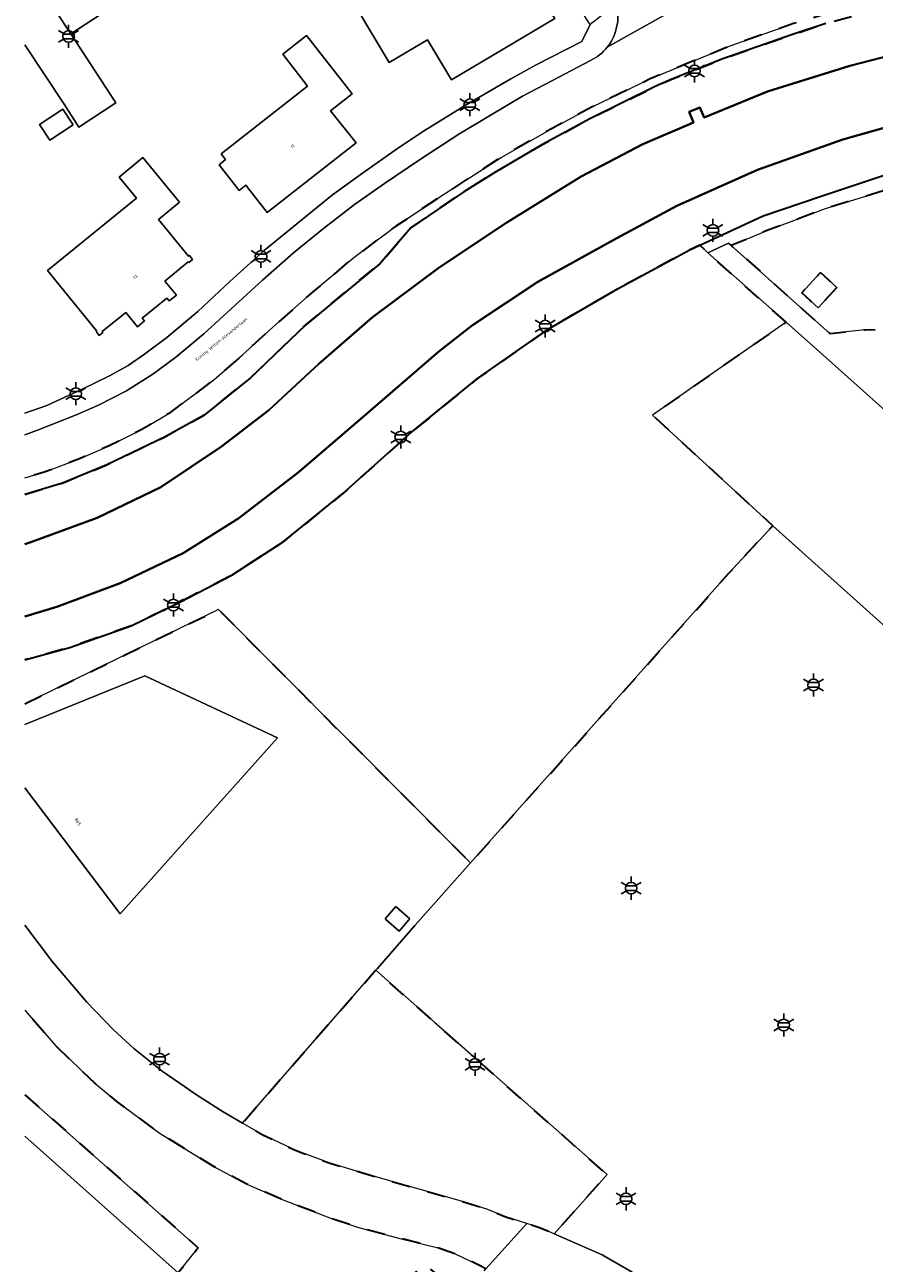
# Model space of a CAD drawing. Extents: x 105780 to 185197, y 477999 to 525027.
# Tile 5 of 256: x 105781 to 105874, y 478273 to 478409. Entities that reach past the tile are written whole.
import ezdxf
from ezdxf.enums import TextEntityAlignment as Align

# ---------------------------------------------------------------- set-up
doc = ezdxf.new("R2010")
doc.units = 0
doc.linetypes.add('XX-HIDDEN', pattern=[4, 2, -2])
for name, color, linetype, lineweight in [('B-GV-GR-MATERIAALGRENS-G', 252, 'XX-HIDDEN', 35), ('B-RO-IE-MEUBILAIR_WEGMEUBILAIR-S', 252, 'Continuous', 25), ('B-WE-GW-WATERGANG_SLOOT_INSTEEK-G', 252, 'Continuous', 30), ('B-WE-OG-TERREIN_ONBEGROEID-GV', 252, 'Continuous', 18), ('B-XX-KG-KADASTRAAL_BEBOUWING-G', 252, 'Continuous', 20), ('B1-WE-OG-BEBOUWING-T18', 7, 'Continuous', 18), ('B1-WE-OG-BEBOUWING_LAGE TRAFO-GV', 7, 'Continuous', 18), ('B1-WE-OG-TERREIN_ERF-GV', 252, 'Continuous', 18), ('B1-WE-OG-TOPOGRAFIE-T18', 10, 'Continuous', 18), ('B1-WE-VH-VERHARDING_ASFALT-GV', 252, 'Continuous', 18), ('B1-WE-VH-VERHARDING_BETONSTRAATSTEEN-GV', 252, 'Continuous', 18), ('B1-WE-VH-VERHARDING_HALFVERHARDING_SCHELP-GV', 252, 'Continuous', 18), ('B1-WE-VH-VERHARDING_STRAATBAKSTEEN-GV', 252, 'Continuous', 18)]:
    doc.layers.add(name, color=color, linetype=linetype, lineweight=lineweight)
doc.styles.add('NLCS-ISO', font='NLCS-ISO.ttf')
doc.styles.add('NLCS-ISO-M200-T18', font='NLCS-ISO.ttf', dxfattribs={"height": 0.36})

# ---------------------------------------------------------------- blocks, each defined once
blk = doc.blocks.new('B-SIE-WEG_LICHTMAST-SO')
at = {"ltscale": 0.1}
for p, q in [((-1.1, 0.63), (-2.19, 1.27)), ((0, 1.27), (0, 2.53)), ((1.1, 0.63), (2.19, 1.27)), ((-1.1, -0.63), (-2.19, -1.27)), ((0, -1.27), (0, -2.53)), ((1.1, -0.63), (2.19, -1.27))]:
    blk.add_line(p, q, dxfattribs=at)
at = {"flags": 128}
for points in [[(-1.16, 0.5), (1.16, 0.5)], [(-1.16, -0.5), (1.16, -0.5)]]:
    blk.add_lwpolyline(points, dxfattribs=at)
at = {"ltscale": 0.1}
blk.add_circle((0, 0), 1.27, dxfattribs=at)
at = {"style": 'NLCS-ISO'}
blk.add_attdef('TYPE', text='', height=1.8, dxfattribs=at).set_placement((0, 2.53), align=Align.BOTTOM_CENTER)

msp = doc.modelspace()

# ---------------------------------------------------------------- linework, layer by layer
at = {"layer": 'B-GV-GR-MATERIAALGRENS-G', "flags": 128}
for points in [[(105805.279, 478370.413), (105811.32, 478376.22), (105819.467, 478382.942), (105822.865, 478386.864), (105828.644, 478390.791), (105832.062, 478392.936), (105837.209, 478395.95), (105842.484, 478398.815), (105849.643, 478402.343), (105851.485, 478403.16), (105857.074, 478405.383), (105864.599, 478408.009), (105868.364, 478409.268), (105874.023, 478410.807), (105876.088, 478411.361), (105883.904, 478413.063), (105885.851, 478413.465), (105895.754, 478414.94), (105903.869, 478415.899), (105909.666, 478416.501), (105911.679, 478416.72), (105913.592, 478416.933), (105913.665, 478416.905), (105923.26, 478418.468), (105930.952, 478420.377), (105937.949, 478422.541), (105943.603, 478424.348), (105947.732, 478426.113), (105950.595, 478426.879), (105953.678, 478427.137), (105956.14, 478426.14), (105958.541, 478424.316), (105959.954, 478422.189), (105963.143, 478423.998), (105961.96, 478425.282), (105961.114, 478426.673), (105960.583, 478428.12), (105960.335, 478429.634), (105960.401, 478430.305), (105960.491, 478431.229), (105954.028, 478431.54), (105950.797, 478431.825), (105946.792, 478432.064)], [(105939.231, 478424.985), (105937.382, 478424.22), (105934.159, 478423.098), (105929.218, 478421.618), (105924.364, 478420.239), (105920.376, 478419.346), (105915.997, 478418.455), (105912.029, 478417.845), (105908.055, 478417.449), (105899.645, 478416.573), (105888.984, 478415.155), (105882.852, 478414.035), (105876.742, 478412.611), (105871.063, 478411.112), (105864.829, 478409.255), (105857.888, 478406.83), (105849.112, 478403.185), (105842.8, 478400.176), (105838.33, 478397.755), (105832.742, 478394.584), (105826.555, 478390.575), (105821.214, 478387.041), (105816.592, 478383.612), (105812.109, 478379.832), (105807.716, 478375.965), (105804.352, 478372.865), (105801.252, 478370.188), (105796.297, 478366.493), (105793.282, 478364.685), (105789.756, 478362.931), (105786.579, 478361.529), (105782.642, 478360.036), (105780.506, 478359.44)], [(105969.111, 478416.723), (105968.686, 478415.114), (105967.326, 478413.573), (105965.615, 478412.375), (105962.373, 478410.714), (105955.688, 478407.833), (105951.987, 478406.107), (105947.471, 478404.235), (105943.093, 478402.621), (105938.504, 478401.276), (105931.479, 478399.266), (105926.004, 478397.893), (105921.066, 478396.866), (105914.991, 478395.792), (105902.48, 478394.115), (105891.732, 478393.464), (105881.377, 478392.592), (105877.433, 478391.76), (105874.642, 478390.919), (105868.332, 478388.969), (105865.732, 478387.974), (105862.099, 478386.636), (105857.988, 478384.899), (105865.85, 478377.899), (105868.805, 478375.269), (105872.694, 478375.677), (105873.784, 478375.708)], [(105864.01, 478376.485), (105855.429, 478384.091), (105854.548, 478384.961), (105853.355, 478384.406), (105845.588, 478380.206), (105837.922, 478375.734), (105830.157, 478370.311), (105822.706, 478364.259), (105815.384, 478357.691), (105808.845, 478352.386), (105803.232, 478348.753), (105797.579, 478345.824), (105792.191, 478343.202), (105785.458, 478340.827), (105780.506, 478339.458)], [(105780.506, 478334.647), (105801.749, 478344.975), (105829.396, 478317.17), (105857.7, 478348.92), (105862.54, 478354.17), (105849.36, 478366.308), (105864.01, 478376.485)], [(105780.506, 478357.603), (105784.655, 478358.855), (105789.504, 478360.845), (105795.814, 478363.896), (105800.165, 478366.293), (105805.279, 478370.413)], [(105780.506, 478291.743), (105799.535, 478274.955), (105797.338, 478272.191), (105811.872, 478259.214), (105824.179, 478273.199), (105828.572, 478269.883), (105831.06, 478272.64), (105830.396, 478273.031), (105827.694, 478274.301), (105825.711, 478274.982), (105821.802, 478275.95), (105816.989, 478277.207), (105814.139, 478278.167), (105808.567, 478280.324), (105804.85, 478281.943), (105801.343, 478283.805), (105795.349, 478287.502), (105790.557, 478291.051), (105788.229, 478292.987), (105783.87, 478297.141), (105780.506, 478301.007)]]:
    msp.add_lwpolyline(points, dxfattribs=at)
for points in [[(105869.567, 478380.311), (105867.538, 478378.073), (105866.691, 478378.843), (105865.73, 478379.717), (105867.766, 478381.95), (105868.7, 478381.1)], [(105831.046, 478294.765), (105829.683, 478295.97), (105825.739, 478299.456), (105825.44, 478299.721), (105822.545, 478302.28), (105819.02, 478305.397), (105804.39, 478288.631), (105806.604, 478287.352), (105810.268, 478285.622), (105813.986, 478284.231), (105816.898, 478283.372), (105821.684, 478281.98), (105828.396, 478280.079), (105831.291, 478279.156), (105833.155, 478278.387), (105835.571, 478277.636), (105836.974, 478277.199), (105838.56, 478276.5), (105841.108, 478279.335), (105844.377, 478282.979)]]:
    msp.add_lwpolyline(points, close=True, dxfattribs=at)
at = {"layer": 'B-WE-GW-WATERGANG_SLOOT_INSTEEK-G', "flags": 128}
for points in [[(105942.695, 478411.498), (105936.212, 478409.015), (105930.15, 478407.297), (105923.96, 478405.766), (105914.572, 478404.06), (105905.878, 478402.952), (105897.892, 478402.259), (105887.731, 478400.842), (105878.619, 478398.903), (105870.216, 478396.537), (105860.885, 478393.198), (105852.023, 478389.28), (105845.433, 478385.725), (105836.78, 478380.929), (105829.628, 478376.179), (105825.916, 478373.283), (105817.637, 478366.123), (105810.491, 478360.013), (105803.976, 478354.991), (105797.872, 478351.178), (105790.963, 478347.86), (105784.023, 478345.269), (105780.506, 478344.203)], [(105780.506, 478344.203), (105784.023, 478345.269), (105790.963, 478347.86), (105797.872, 478351.178), (105803.976, 478354.991), (105810.491, 478360.013), (105817.637, 478366.123), (105825.916, 478373.283), (105829.628, 478376.179), (105836.78, 478380.929), (105845.433, 478385.725), (105852.023, 478389.28), (105860.885, 478393.198), (105870.216, 478396.537), (105878.619, 478398.903), (105887.731, 478400.842), (105897.892, 478402.259), (105905.878, 478402.952), (105914.572, 478404.06), (105923.96, 478405.766), (105930.15, 478407.297), (105936.212, 478409.015), (105942.695, 478411.498)], [(105898.102, 478410.047), (105888.588, 478408.729), (105880.208, 478406.999), (105871.009, 478404.636), (105861.978, 478401.822), (105855.012, 478398.94), (105854.538, 478400.059), (105853.384, 478399.59), (105853.866, 478398.397), (105848.306, 478396.019), (105841.528, 478392.468), (105833.366, 478387.432), (105825.943, 478382.5), (105818.611, 478377.026), (105812.757, 478371.94), (105807.255, 478366.856), (105802.1, 478362.858), (105795.425, 478358.409), (105788.448, 478355.037), (105781.178, 478352.368), (105780.506, 478352.152)], [(105868.364, 478409.268), (105864.599, 478408.009), (105857.074, 478405.383), (105851.485, 478403.16), (105849.643, 478402.343), (105842.484, 478398.815), (105837.209, 478395.95), (105832.062, 478392.936), (105828.644, 478390.791), (105822.865, 478386.864), (105819.467, 478382.942), (105811.32, 478376.22), (105805.279, 478370.413), (105800.165, 478366.293), (105795.814, 478363.896), (105789.504, 478360.845), (105784.655, 478358.855), (105780.506, 478357.603)], [(105853.866, 478398.397), (105853.384, 478399.59), (105854.538, 478400.059), (105855.012, 478398.94), (105861.978, 478401.822), (105871.009, 478404.636), (105880.208, 478406.999), (105888.588, 478408.729), (105898.102, 478410.047)], [(105780.506, 478352.152), (105781.178, 478352.368), (105788.448, 478355.037), (105795.425, 478358.409), (105802.1, 478362.858), (105807.255, 478366.856), (105812.757, 478371.94), (105818.611, 478377.026), (105825.943, 478382.5), (105833.366, 478387.432), (105841.528, 478392.468), (105848.306, 478396.019), (105853.866, 478398.397)], [(105780.506, 478339.458), (105785.458, 478340.827), (105792.191, 478343.202), (105797.579, 478345.824), (105803.232, 478348.753), (105808.845, 478352.386), (105815.384, 478357.691), (105822.706, 478364.259), (105830.157, 478370.311), (105837.922, 478375.734), (105845.588, 478380.206), (105853.355, 478384.406), (105854.548, 478384.961), (105861.471, 478388.184), (105867.847, 478390.317), (105877.077, 478393.406)]]:
    msp.add_lwpolyline(points, dxfattribs=at)
at = {"layer": 'B-WE-OG-TERREIN_ONBEGROEID-GV', "flags": 128}
msp.add_lwpolyline([(105884.506, 478358.193), (105867.339, 478373.534), (105864.01, 478376.485), (105849.36, 478366.308), (105862.54, 478354.17), (105877.412, 478340.803)], dxfattribs=at)
at = {"layer": 'B-XX-KG-KADASTRAAL_BEBOUWING-G', "flags": 128}
for points in [[(105838.646, 478409.818), (105833.938, 478417.738), (105833.416, 478417.428), (105831.963, 478419.919), (105816.897, 478410.996), (105820.469, 478404.976), (105824.683, 478407.476), (105827.29, 478403.081)], [(105789.477, 478414.252), (105783.916, 478410.631), (105785.553, 478408.117), (105791.114, 478411.738)], [(105811.406, 478407.937), (105808.795, 478405.885), (105811.51, 478402.404), (105802.043, 478394.961), (105802.532, 478394.34), (105801.808, 478393.772), (105804.027, 478390.95), (105804.75, 478391.518), (105807.1, 478388.521), (105816.849, 478396.169), (105814.031, 478399.683), (105816.395, 478401.535)], [(105784.685, 478399.853), (105782.135, 478398.18), (105783.259, 478396.465), (105785.81, 478398.138)], [(105793.46, 478394.55), (105790.856, 478392.423), (105792.76, 478390.092), (105783.01, 478382.181), (105788.406, 478375.531), (105788.32, 478375.462), (105788.66, 478375.043), (105789.076, 478375.38), (105789.009, 478375.462), (105791.593, 478377.558), (105792.853, 478376.005), (105793.629, 478376.635), (105793.381, 478376.941), (105796.103, 478379.15), (105796.359, 478378.836), (105797.131, 478379.463), (105795.878, 478381.007), (105798.413, 478383.134), (105798.481, 478383.048), (105798.905, 478383.383), (105798.568, 478383.809), (105798.479, 478383.736), (105795.167, 478387.758), (105797.483, 478389.665), (105797.29, 478389.896)], [(105822.745, 478311.062), (105821.288, 478312.324), (105821.196, 478312.404), (105820.017, 478311.044), (105820.093, 478310.978), (105821.566, 478309.701), (105822.639, 478310.939)]]:
    msp.add_lwpolyline(points, close=True, dxfattribs=at)
for points in [[(105808.234, 478330.917), (105793.666, 478337.695), (105780.506, 478332.35)], [(105780.506, 478325.414), (105790.98, 478311.596), (105808.234, 478330.917)], [(105797.338, 478272.191), (105780.506, 478287.219)]]:
    msp.add_lwpolyline(points, dxfattribs=at)
at = {"layer": 'B1-WE-OG-BEBOUWING_LAGE TRAFO-GV', "flags": 128}
msp.add_lwpolyline([(105869.567, 478380.311), (105868.7, 478381.1), (105867.766, 478381.95), (105865.73, 478379.717), (105866.691, 478378.843), (105867.538, 478378.073)], close=True, dxfattribs=at)
at = {"layer": 'B1-WE-OG-TERREIN_ERF-GV', "flags": 128}
for points in [[(105780.506, 478366.507), (105782.928, 478367.358), (105786.812, 478369.139), (105789.8, 478370.621), (105791.835, 478371.745), (105793.645, 478372.997), (105796.08, 478374.813), (105799.488, 478377.681), (105802.999, 478380.95), (105806.765, 478384.356), (105810.337, 478387.3), (105814.259, 478390.481), (105817.556, 478392.846), (105821.369, 478395.541), (105824.241, 478397.44), (105828.919, 478400.355), (105833.804, 478403.186), (105836.609, 478404.716), (105841.594, 478407.298), (105842.51, 478409.142), (105838.853, 478414.75), (105834.014, 478422.257), (105830.497, 478427.666)], [(105780.506, 478415.783), (105783.916, 478410.631), (105789.477, 478414.252), (105791.114, 478411.738), (105785.553, 478408.117), (105790.504, 478400.577), (105786.424, 478397.883), (105784.826, 478400.407), (105780.506, 478406.941)], [(105780.506, 478310.339), (105783.543, 478306.343), (105787.298, 478301.885), (105790.236, 478298.871), (105792.466, 478296.837), (105795.59, 478294.339), (105798.039, 478292.644), (105799.018, 478291.968), (105799.732, 478291.49), (105802.263, 478289.86), (105804.39, 478288.631), (105819.02, 478305.397), (105819.167, 478305.562), (105823.29, 478310.32), (105829.396, 478317.17), (105801.749, 478344.975), (105780.506, 478334.647)], [(105780.506, 478332.35), (105793.666, 478337.695), (105808.234, 478330.917), (105790.98, 478311.596)], [(105790.98, 478311.596), (105780.506, 478325.414)], [(105797.338, 478272.191), (105799.535, 478274.955), (105780.506, 478291.743)], [(105780.506, 478287.219), (105797.338, 478272.191)]]:
    msp.add_lwpolyline(points, dxfattribs=at)
for points in [[(105831.963, 478419.919), (105833.416, 478417.428), (105833.938, 478417.738), (105838.646, 478409.818), (105827.29, 478403.081), (105824.683, 478407.476), (105820.469, 478404.976), (105816.897, 478410.996)], [(105811.406, 478407.937), (105816.395, 478401.535), (105814.031, 478399.683), (105816.849, 478396.169), (105807.1, 478388.521), (105804.75, 478391.518), (105804.027, 478390.95), (105801.808, 478393.772), (105802.532, 478394.34), (105802.043, 478394.961), (105811.51, 478402.404), (105808.795, 478405.885)], [(105784.685, 478399.853), (105785.81, 478398.138), (105783.259, 478396.465), (105782.135, 478398.18)], [(105793.46, 478394.55), (105797.29, 478389.896), (105797.483, 478389.665), (105795.167, 478387.758), (105798.479, 478383.736), (105798.568, 478383.809), (105798.905, 478383.383), (105798.481, 478383.048), (105798.413, 478383.134), (105795.878, 478381.007), (105797.131, 478379.463), (105796.359, 478378.836), (105796.103, 478379.15), (105793.381, 478376.941), (105793.629, 478376.635), (105792.853, 478376.005), (105791.593, 478377.558), (105789.009, 478375.462), (105789.076, 478375.38), (105788.66, 478375.043), (105788.32, 478375.462), (105788.406, 478375.531), (105783.01, 478382.181), (105792.76, 478390.092), (105790.856, 478392.423)], [(105822.745, 478311.062), (105822.639, 478310.939), (105821.566, 478309.701), (105820.093, 478310.978), (105820.017, 478311.044), (105821.196, 478312.404), (105821.288, 478312.324)]]:
    msp.add_lwpolyline(points, close=True, dxfattribs=at)
at = {"layer": 'B1-WE-VH-VERHARDING_ASFALT-GV', "flags": 128}
msp.add_lwpolyline([(105898.088, 478288.671), (105909.544, 478301.641), (105911.446, 478303.733), (105914.688, 478307.299), (105880.633, 478337.908), (105879.493, 478338.933), (105877.412, 478340.803), (105862.54, 478354.17), (105857.7, 478348.92), (105829.396, 478317.17), (105823.29, 478310.32), (105819.167, 478305.562), (105819.02, 478305.397), (105822.545, 478302.28), (105825.44, 478299.721), (105825.739, 478299.456), (105829.683, 478295.97), (105831.046, 478294.765), (105844.377, 478282.979), (105841.108, 478279.335), (105838.56, 478276.5), (105843.822, 478274.179), (105847.126, 478272.296)], dxfattribs=at)
at = {"layer": 'B1-WE-VH-VERHARDING_BETONSTRAATSTEEN-GV', "flags": 128}
for points in [[(105780.506, 478406.941), (105784.826, 478400.407), (105786.424, 478397.883), (105790.504, 478400.577), (105785.553, 478408.117), (105783.916, 478410.631), (105780.506, 478415.783)], [(105873.784, 478375.708), (105872.694, 478375.677), (105868.805, 478375.269), (105865.85, 478377.899), (105857.988, 478384.899), (105857.695, 478385.16), (105855.429, 478384.091), (105864.01, 478376.485), (105867.339, 478373.534), (105884.506, 478358.193)], [(105816.898, 478283.372), (105813.986, 478284.231), (105810.268, 478285.622), (105806.604, 478287.352), (105804.39, 478288.631), (105802.263, 478289.86), (105799.732, 478291.49), (105799.018, 478291.968), (105798.039, 478292.644), (105795.59, 478294.339), (105792.466, 478296.837), (105790.236, 478298.871), (105787.298, 478301.885), (105783.543, 478306.343), (105780.506, 478310.339)], [(105780.506, 478301.007), (105783.87, 478297.141), (105788.229, 478292.987), (105790.557, 478291.051), (105795.349, 478287.502), (105801.343, 478283.805), (105804.85, 478281.943), (105808.567, 478280.324), (105814.139, 478278.167), (105816.989, 478277.207), (105821.802, 478275.95), (105825.711, 478274.982), (105827.694, 478274.301), (105830.396, 478273.031), (105831.06, 478272.64), (105835.571, 478277.636), (105833.155, 478278.387), (105831.291, 478279.156), (105828.396, 478280.079), (105821.684, 478281.98), (105816.898, 478283.372)], [(105847.126, 478272.296), (105843.822, 478274.179), (105838.56, 478276.5), (105836.974, 478277.199), (105835.571, 478277.636), (105831.06, 478272.64)]]:
    msp.add_lwpolyline(points, dxfattribs=at)
at = {"layer": 'B1-WE-VH-VERHARDING_HALFVERHARDING_SCHELP-GV', "flags": 128}
msp.add_lwpolyline([(105877.077, 478393.406), (105867.847, 478390.317), (105861.471, 478388.184), (105854.548, 478384.961), (105855.429, 478384.091), (105857.695, 478385.16), (105857.988, 478384.899), (105862.099, 478386.636), (105865.732, 478387.974), (105868.332, 478388.969), (105874.642, 478390.919)], dxfattribs=at)
at = {"layer": 'B1-WE-VH-VERHARDING_STRAATBAKSTEEN-GV', "flags": 128}
for points in [[(105845.412, 478411.372), (105842.51, 478409.142), (105841.594, 478407.298), (105836.609, 478404.716), (105833.804, 478403.186), (105828.919, 478400.355), (105824.241, 478397.44), (105821.369, 478395.541), (105817.556, 478392.846), (105814.259, 478390.481), (105810.337, 478387.3), (105806.765, 478384.356), (105802.999, 478380.95), (105799.488, 478377.681), (105796.08, 478374.813), (105793.645, 478372.997), (105791.835, 478371.745), (105789.8, 478370.621), (105786.812, 478369.139), (105782.928, 478367.358), (105780.506, 478366.507)], [(105844.392, 478406.674), (105852.358, 478411.12)], [(105852.358, 478411.12), (105844.392, 478406.674)], [(105780.506, 478359.44), (105782.642, 478360.036), (105786.579, 478361.529), (105789.756, 478362.931), (105793.282, 478364.685), (105796.297, 478366.493), (105801.252, 478370.188), (105804.352, 478372.865), (105807.716, 478375.965), (105812.109, 478379.832), (105816.592, 478383.612), (105821.214, 478387.041), (105826.555, 478390.575), (105832.742, 478394.584), (105838.33, 478397.755), (105842.8, 478400.176), (105849.112, 478403.185), (105857.888, 478406.83), (105864.829, 478409.255)], [(105780.506, 478364.144), (105781.92, 478364.639), (105786.061, 478366.316), (105788.598, 478367.406), (105791.677, 478368.974), (105794.546, 478370.811), (105797.082, 478372.659), (105800.159, 478375.237), (105803.151, 478377.959), (105806.593, 478381.092), (105809.99, 478384.125), (105813.252, 478386.768), (105816.659, 478389.41), (105819.944, 478391.731), (105823.792, 478394.325), (105828.108, 478397.144), (105831.648, 478399.265), (105835.11, 478401.298), (105838.325, 478402.986), (105842.544, 478405.201)], [(105842.544, 478405.201), (105838.325, 478402.986), (105835.11, 478401.298), (105831.648, 478399.265), (105828.108, 478397.144), (105823.792, 478394.325), (105819.944, 478391.731), (105816.659, 478389.41), (105813.252, 478386.768), (105809.99, 478384.125), (105806.593, 478381.092), (105803.151, 478377.959), (105800.159, 478375.237), (105797.082, 478372.659), (105794.546, 478370.811), (105791.677, 478368.974), (105788.598, 478367.406), (105786.061, 478366.316), (105781.92, 478364.639), (105780.506, 478364.144)]]:
    msp.add_lwpolyline(points, dxfattribs=at)
at = {"layer": 'B1-WE-VH-VERHARDING_STRAATBAKSTEEN-GV'}
for points in [[(105845.453, 478409.014, 0.1081393), (105845.412, 478411.372)], [(105845.412, 478411.372, -0.1081393), (105845.453, 478409.014)], [(105844.392, 478406.674, 0.1236589), (105845.453, 478409.014)], [(105845.453, 478409.014, -0.1236589), (105844.392, 478406.674)], [(105842.544, 478405.201, 0.1136017), (105844.392, 478406.674)], [(105844.392, 478406.674, -0.1136017), (105842.544, 478405.201)]]:
    msp.add_lwpolyline(points, format="xyb", dxfattribs=at)

# ---------------------------------------------------------------- block references
at = {"layer": 'B-RO-IE-MEUBILAIR_WEGMEUBILAIR-S', "xscale": 0.5, "yscale": 0.5, "zscale": 0.5}
for p in [(105785.311, 478407.848), (105853.957, 478404.065), (105829.311, 478400.351), (105855.983, 478386.572), (105806.414, 478383.712), (105837.587, 478376.07), (105786.104, 478368.65), (105821.736, 478363.898), (105796.803, 478345.472), (105867.006, 478336.706), (105847.016, 478314.406), (105863.746, 478299.396), (105795.296, 478295.649), (105829.886, 478295.076), (105846.446, 478280.326)]:
    msp.add_blockref('B-SIE-WEG_LICHTMAST-SO', p, dxfattribs=at)

# ---------------------------------------------------------------- texts
at = {"layer": 'B1-WE-OG-BEBOUWING-T18', "style": 'NLCS-ISO-M200-T18'}
for s, rotation, p in [('11', 38.1, (105809.892, 478395.795)), ('13', 39.1, (105792.613, 478381.469)), ('865', 300.1, (105786.334, 478321.703))]:
    msp.add_text(s, height=0.36, rotation=rotation, dxfattribs=at).set_placement(p, align=Align.MIDDLE)
at = {"layer": 'B1-WE-OG-TOPOGRAFIE-T18', "style": 'NLCS-ISO-M200-T18'}
msp.add_text('Koning Willem-Alexanderlaan', height=0.36, rotation=39.4, dxfattribs=at).set_placement((105802.092, 478374.582), align=Align.MIDDLE)

doc.saveas('drawing.dxf')
